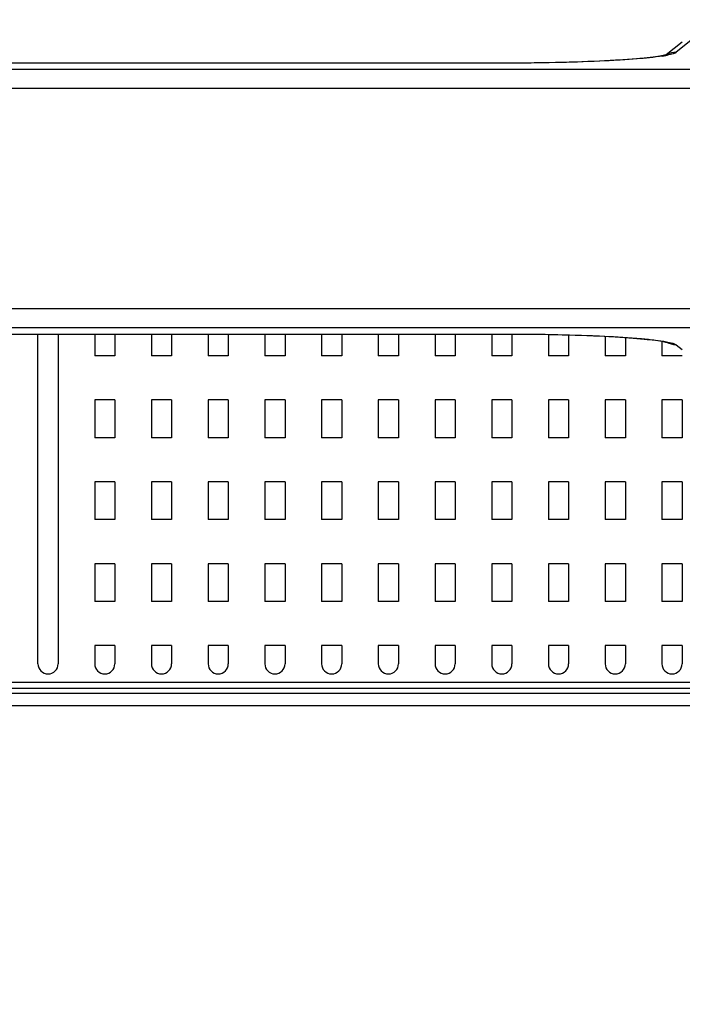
# Model space of a CAD drawing. Header units: millimetres. Extents: x -6054 to 364, y -1866 to 3094.
# Tile 105 of 256: x -4519 to -4466, y 802 to 880. Entities that reach past the tile are written whole.
import ezdxf

# ---------------------------------------------------------------- set-up
doc = ezdxf.new("R2010")
doc.units = ezdxf.units.MM
doc.header["$LTSCALE"] = 65.395
doc.header["$PDSIZE"] = 0.05
doc.layers.get('0').update_dxf_attribs({"linetype": 'CONTINUOUS'})
doc.layers.get('Defpoints').update_dxf_attribs({"linetype": 'CONTINUOUS'})
doc.layers.add('DIM', color=3, linetype='CONTINUOUS')
doc.styles.get("Standard").update_dxf_attribs({"font": 'arial.ttf'})
doc.dimstyles.new('ISO-25', dxfattribs={"dimtxt": 2.5, "dimasz": 2.5, "dimexe": 1.25, "dimexo": 0.625, "dimtad": 1, "dimtxsty": 'STANDARD', "dimcen": 2.5, "dimadec": 0, "dimazin": 0, "dimtfac": 1, "dimtmove": 0, "dimatfit": 3, "dimfxl": 1, "dimarcsym": 0})

# ---------------------------------------------------------------- blocks, each defined once
blk = doc.blocks.new('*D0')
at = {"layer": 'Defpoints', "color": 0}
for p in [(-4193.173, 1041.272), (-4734.98, 936.486), (-4193.173, 628.168)]:
    blk.add_point(p, dxfattribs=at)
at = {"layer": 'DIM', "color": 3, "lineweight": -2}
for p, q in [((-4734.98, 937.111), (-4734.98, 1042.522)), ((-4193.173, 628.793), (-4193.173, 1042.522)), ((-4719.98, 1041.272), (-4208.173, 1041.272))]:
    blk.add_line(p, q, dxfattribs=at)
at = {"layer": 'DIM', "color": 3}
for points in [[(-4719.98, 1043.772), (-4719.98, 1038.772), (-4734.98, 1041.272)], [(-4208.173, 1038.772), (-4208.173, 1043.772), (-4193.173, 1041.272)]]:
    blk.add_solid(points, dxfattribs=at)
at = {"layer": 'DIM', "color": 2, "insert": (-4464.076, 1059.082), "char_height": 20, "attachment_point": 5}
blk.add_mtext('542  [21,331]', dxfattribs=at)
blk = doc.blocks.new('*D7')
at = {"layer": 'Defpoints', "color": 0}
for p in [(-4728.573, 946.484), (-4809.721, 628.168), (-4193.173, 628.168)]:
    blk.add_point(p, dxfattribs=at)
at = {"layer": 'DIM', "color": 3, "lineweight": -2}
for p, q in [((-4729.198, 946.484), (-4810.971, 946.484)), ((-4809.721, 931.484), (-4809.721, 643.168)), ((-4193.798, 628.168), (-4810.971, 628.168))]:
    blk.add_line(p, q, dxfattribs=at)
at = {"layer": 'DIM', "color": 3}
for points in [[(-4807.221, 931.484), (-4812.221, 931.484), (-4809.721, 946.484)], [(-4812.221, 643.168), (-4807.221, 643.168), (-4809.721, 628.168)]]:
    blk.add_solid(points, dxfattribs=at)
at = {"layer": 'DIM', "color": 2, "insert": (-4827.531, 787.326), "char_height": 20, "attachment_point": 5, "rotation": 90}
blk.add_mtext('318  [12,532]', dxfattribs=at)
blk = doc.blocks.new('*D12')
at = {"layer": 'Defpoints', "color": 0}
for p in [(-4451.923, 971.719), (-4570.423, 865.648), (-4451.923, 865.648)]:
    blk.add_point(p, dxfattribs=at)
at = {"layer": 'DIM', "color": 3, "lineweight": -2}
for p, q in [((-4570.423, 866.273), (-4570.423, 972.969)), ((-4451.923, 866.273), (-4451.923, 972.969)), ((-4555.423, 971.719), (-4466.923, 971.719)), ((-4451.923, 971.719), (-4284.269, 971.719))]:
    blk.add_line(p, q, dxfattribs=at)
at = {"layer": 'DIM', "color": 3}
for points in [[(-4555.423, 974.219), (-4555.423, 969.219), (-4570.423, 971.719)], [(-4466.923, 969.219), (-4466.923, 974.219), (-4451.923, 971.719)]]:
    blk.add_solid(points, dxfattribs=at)
at = {"layer": 'DIM', "color": 2, "insert": (-4360.559, 989.529), "char_height": 20, "attachment_point": 5}
blk.add_mtext('119  [4,665]', dxfattribs=at)

msp = doc.modelspace()

# ---------------------------------------------------------------- linework, layer by layer
at = {"linetype": 'Continuous'}
for p, q in [((-4466.104, 878.066), (-4467.373, 877.052)), ((-4465.158, 878.398), (-4466.583, 877.259)), ((-4467.277, 877.032), (-4467.286, 877.03)), ((-4467.276, 877.032), (-4467.286, 877.03)), ((-4480.031, 876.401), (-4542.315, 876.401)), ((-4480.031, 876.397), (-4542.315, 876.397)), ((-4480.031, 876.397), (-4480.031, 876.401)), ((-4559.942, 875.908), (-4462.404, 875.908)), ((-4559.942, 874.412), (-4462.404, 874.412)), ((-4462.404, 856.884), (-4559.942, 856.884)), ((-4462.404, 855.387), (-4559.942, 855.387)), ((-4542.315, 854.898), (-4480.031, 854.898)), ((-4542.315, 854.894), (-4480.031, 854.894)), ((-4517.223, 828.718), (-4517.223, 854.894)), ((-4517.223, 828.718), (-4517.223, 854.894)), ((-4515.623, 854.894), (-4515.623, 828.718)), ((-4515.623, 854.894), (-4515.623, 828.718)), ((-4512.723, 854.894), (-4512.723, 853.168)), ((-4512.723, 854.894), (-4512.723, 853.168)), ((-4511.123, 854.894), (-4511.123, 853.168)), ((-4511.123, 854.894), (-4511.123, 853.168)), ((-4508.223, 854.894), (-4508.223, 853.168)), ((-4508.223, 854.894), (-4508.223, 853.168)), ((-4506.623, 854.894), (-4506.623, 853.168)), ((-4506.623, 854.894), (-4506.623, 853.168)), ((-4503.723, 854.894), (-4503.723, 853.168)), ((-4503.723, 854.894), (-4503.723, 853.168)), ((-4502.123, 854.894), (-4502.123, 853.168)), ((-4502.123, 854.894), (-4502.123, 853.168)), ((-4499.223, 854.894), (-4499.223, 853.168)), ((-4499.223, 854.894), (-4499.223, 853.168)), ((-4497.623, 854.894), (-4497.623, 853.168)), ((-4497.623, 854.894), (-4497.623, 853.168)), ((-4494.723, 854.894), (-4494.723, 853.168)), ((-4494.723, 854.894), (-4494.723, 853.168)), ((-4493.123, 854.894), (-4493.123, 853.168)), ((-4493.123, 854.894), (-4493.123, 853.168)), ((-4490.223, 854.894), (-4490.223, 853.168)), ((-4490.223, 854.894), (-4490.223, 853.168)), ((-4488.623, 854.894), (-4488.623, 853.168)), ((-4488.623, 854.894), (-4488.623, 853.168)), ((-4485.723, 854.894), (-4485.723, 853.168)), ((-4485.723, 854.894), (-4485.723, 853.168)), ((-4484.123, 854.894), (-4484.123, 853.168)), ((-4484.123, 854.894), (-4484.123, 853.168)), ((-4481.223, 854.894), (-4481.223, 853.168)), ((-4481.223, 854.894), (-4481.223, 853.168)), ((-4480.031, 854.898), (-4480.031, 854.894)), ((-4479.623, 854.894), (-4479.623, 853.168)), ((-4479.623, 854.894), (-4479.623, 853.168)), ((-4476.723, 854.865), (-4476.723, 853.168)), ((-4476.723, 854.865), (-4476.723, 853.168)), ((-4475.123, 854.829), (-4475.123, 853.168)), ((-4475.123, 854.829), (-4475.123, 853.168)), ((-4472.223, 854.718), (-4472.223, 853.168)), ((-4472.223, 854.718), (-4472.223, 853.168)), ((-4470.623, 854.623), (-4470.623, 853.168)), ((-4470.623, 854.623), (-4470.623, 853.168)), ((-4467.723, 854.317), (-4467.723, 853.168)), ((-4467.723, 854.317), (-4467.723, 853.168)), ((-4466.583, 854.036), (-4466.123, 853.669)), ((-4511.123, 853.168), (-4512.723, 853.168)), ((-4511.123, 853.168), (-4512.723, 853.168)), ((-4506.623, 853.168), (-4508.223, 853.168)), ((-4506.623, 853.168), (-4508.223, 853.168)), ((-4502.123, 853.168), (-4503.723, 853.168)), ((-4502.123, 853.168), (-4503.723, 853.168)), ((-4497.623, 853.168), (-4499.223, 853.168)), ((-4497.623, 853.168), (-4499.223, 853.168)), ((-4493.123, 853.168), (-4494.723, 853.168)), ((-4493.123, 853.168), (-4494.723, 853.168)), ((-4488.623, 853.168), (-4490.223, 853.168)), ((-4488.623, 853.168), (-4490.223, 853.168)), ((-4484.123, 853.168), (-4485.723, 853.168)), ((-4484.123, 853.168), (-4485.723, 853.168)), ((-4479.623, 853.168), (-4481.223, 853.168)), ((-4479.623, 853.168), (-4481.223, 853.168)), ((-4475.123, 853.168), (-4476.723, 853.168)), ((-4475.123, 853.168), (-4476.723, 853.168)), ((-4470.623, 853.168), (-4472.223, 853.168)), ((-4470.623, 853.168), (-4472.223, 853.168)), ((-4466.123, 853.168), (-4467.723, 853.168)), ((-4466.123, 853.168), (-4467.723, 853.168)), ((-4512.723, 849.668), (-4512.723, 846.668)), ((-4512.723, 849.668), (-4512.723, 846.668)), ((-4511.123, 849.668), (-4512.723, 849.668)), ((-4511.123, 849.668), (-4512.723, 849.668)), ((-4511.123, 849.668), (-4511.123, 846.668)), ((-4511.123, 849.668), (-4511.123, 846.668)), ((-4508.223, 849.668), (-4508.223, 846.668)), ((-4508.223, 849.668), (-4508.223, 846.668)), ((-4506.623, 849.668), (-4508.223, 849.668)), ((-4506.623, 849.668), (-4508.223, 849.668)), ((-4506.623, 849.668), (-4506.623, 846.668)), ((-4506.623, 849.668), (-4506.623, 846.668)), ((-4503.723, 849.668), (-4503.723, 846.668)), ((-4503.723, 849.668), (-4503.723, 846.668)), ((-4502.123, 849.668), (-4503.723, 849.668)), ((-4502.123, 849.668), (-4503.723, 849.668)), ((-4502.123, 849.668), (-4502.123, 846.668)), ((-4502.123, 849.668), (-4502.123, 846.668)), ((-4499.223, 849.668), (-4499.223, 846.668)), ((-4499.223, 849.668), (-4499.223, 846.668)), ((-4497.623, 849.668), (-4499.223, 849.668)), ((-4497.623, 849.668), (-4499.223, 849.668)), ((-4497.623, 849.668), (-4497.623, 846.668)), ((-4497.623, 849.668), (-4497.623, 846.668)), ((-4494.723, 849.668), (-4494.723, 846.668)), ((-4494.723, 849.668), (-4494.723, 846.668)), ((-4493.123, 849.668), (-4494.723, 849.668)), ((-4493.123, 849.668), (-4494.723, 849.668)), ((-4493.123, 849.668), (-4493.123, 846.668)), ((-4493.123, 849.668), (-4493.123, 846.668)), ((-4490.223, 849.668), (-4490.223, 846.668)), ((-4490.223, 849.668), (-4490.223, 846.668)), ((-4488.623, 849.668), (-4490.223, 849.668)), ((-4488.623, 849.668), (-4490.223, 849.668)), ((-4488.623, 849.668), (-4488.623, 846.668)), ((-4488.623, 849.668), (-4488.623, 846.668)), ((-4485.723, 849.668), (-4485.723, 846.668)), ((-4485.723, 849.668), (-4485.723, 846.668)), ((-4484.123, 849.668), (-4485.723, 849.668)), ((-4484.123, 849.668), (-4485.723, 849.668)), ((-4484.123, 849.668), (-4484.123, 846.668)), ((-4484.123, 849.668), (-4484.123, 846.668)), ((-4481.223, 849.668), (-4481.223, 846.668)), ((-4481.223, 849.668), (-4481.223, 846.668)), ((-4479.623, 849.668), (-4481.223, 849.668)), ((-4479.623, 849.668), (-4481.223, 849.668)), ((-4479.623, 849.668), (-4479.623, 846.668)), ((-4479.623, 849.668), (-4479.623, 846.668)), ((-4476.723, 849.668), (-4476.723, 846.668)), ((-4476.723, 849.668), (-4476.723, 846.668)), ((-4475.123, 849.668), (-4476.723, 849.668)), ((-4475.123, 849.668), (-4476.723, 849.668)), ((-4475.123, 849.668), (-4475.123, 846.668)), ((-4475.123, 849.668), (-4475.123, 846.668)), ((-4472.223, 849.668), (-4472.223, 846.668)), ((-4472.223, 849.668), (-4472.223, 846.668)), ((-4470.623, 849.668), (-4472.223, 849.668)), ((-4470.623, 849.668), (-4472.223, 849.668)), ((-4470.623, 849.668), (-4470.623, 846.668)), ((-4470.623, 849.668), (-4470.623, 846.668)), ((-4467.723, 849.668), (-4467.723, 846.668)), ((-4467.723, 849.668), (-4467.723, 846.668)), ((-4466.123, 849.668), (-4467.723, 849.668)), ((-4466.123, 849.668), (-4467.723, 849.668)), ((-4466.123, 849.668), (-4466.123, 846.668)), ((-4466.123, 849.668), (-4466.123, 846.668)), ((-4511.123, 846.668), (-4512.723, 846.668)), ((-4511.123, 846.668), (-4512.723, 846.668)), ((-4506.623, 846.668), (-4508.223, 846.668)), ((-4506.623, 846.668), (-4508.223, 846.668)), ((-4502.123, 846.668), (-4503.723, 846.668)), ((-4502.123, 846.668), (-4503.723, 846.668)), ((-4497.623, 846.668), (-4499.223, 846.668)), ((-4497.623, 846.668), (-4499.223, 846.668)), ((-4493.123, 846.668), (-4494.723, 846.668)), ((-4493.123, 846.668), (-4494.723, 846.668)), ((-4488.623, 846.668), (-4490.223, 846.668)), ((-4488.623, 846.668), (-4490.223, 846.668)), ((-4484.123, 846.668), (-4485.723, 846.668)), ((-4484.123, 846.668), (-4485.723, 846.668)), ((-4479.623, 846.668), (-4481.223, 846.668)), ((-4479.623, 846.668), (-4481.223, 846.668)), ((-4475.123, 846.668), (-4476.723, 846.668)), ((-4475.123, 846.668), (-4476.723, 846.668)), ((-4470.623, 846.668), (-4472.223, 846.668)), ((-4470.623, 846.668), (-4472.223, 846.668)), ((-4466.123, 846.668), (-4467.723, 846.668)), ((-4466.123, 846.668), (-4467.723, 846.668)), ((-4512.723, 843.168), (-4512.723, 840.168)), ((-4512.723, 843.168), (-4512.723, 840.168)), ((-4511.123, 843.168), (-4512.723, 843.168)), ((-4511.123, 843.168), (-4512.723, 843.168)), ((-4511.123, 843.168), (-4511.123, 840.168)), ((-4511.123, 843.168), (-4511.123, 840.168)), ((-4508.223, 843.168), (-4508.223, 840.168)), ((-4508.223, 843.168), (-4508.223, 840.168)), ((-4506.623, 843.168), (-4508.223, 843.168)), ((-4506.623, 843.168), (-4508.223, 843.168)), ((-4506.623, 843.168), (-4506.623, 840.168)), ((-4506.623, 843.168), (-4506.623, 840.168)), ((-4503.723, 843.168), (-4503.723, 840.168)), ((-4503.723, 843.168), (-4503.723, 840.168)), ((-4502.123, 843.168), (-4503.723, 843.168)), ((-4502.123, 843.168), (-4503.723, 843.168)), ((-4502.123, 843.168), (-4502.123, 840.168)), ((-4502.123, 843.168), (-4502.123, 840.168)), ((-4499.223, 843.168), (-4499.223, 840.168)), ((-4499.223, 843.168), (-4499.223, 840.168)), ((-4497.623, 843.168), (-4499.223, 843.168)), ((-4497.623, 843.168), (-4499.223, 843.168)), ((-4497.623, 843.168), (-4497.623, 840.168)), ((-4497.623, 843.168), (-4497.623, 840.168)), ((-4494.723, 843.168), (-4494.723, 840.168)), ((-4494.723, 843.168), (-4494.723, 840.168)), ((-4493.123, 843.168), (-4494.723, 843.168)), ((-4493.123, 843.168), (-4494.723, 843.168)), ((-4493.123, 843.168), (-4493.123, 840.168)), ((-4493.123, 843.168), (-4493.123, 840.168)), ((-4490.223, 843.168), (-4490.223, 840.168)), ((-4490.223, 843.168), (-4490.223, 840.168)), ((-4488.623, 843.168), (-4490.223, 843.168)), ((-4488.623, 843.168), (-4490.223, 843.168)), ((-4488.623, 843.168), (-4488.623, 840.168)), ((-4488.623, 843.168), (-4488.623, 840.168)), ((-4485.723, 843.168), (-4485.723, 840.168)), ((-4485.723, 843.168), (-4485.723, 840.168)), ((-4484.123, 843.168), (-4485.723, 843.168)), ((-4484.123, 843.168), (-4485.723, 843.168)), ((-4484.123, 843.168), (-4484.123, 840.168)), ((-4484.123, 843.168), (-4484.123, 840.168)), ((-4481.223, 843.168), (-4481.223, 840.168)), ((-4481.223, 843.168), (-4481.223, 840.168)), ((-4479.623, 843.168), (-4481.223, 843.168)), ((-4479.623, 843.168), (-4481.223, 843.168)), ((-4479.623, 843.168), (-4479.623, 840.168)), ((-4479.623, 843.168), (-4479.623, 840.168)), ((-4476.723, 843.168), (-4476.723, 840.168)), ((-4476.723, 843.168), (-4476.723, 840.168)), ((-4475.123, 843.168), (-4476.723, 843.168)), ((-4475.123, 843.168), (-4476.723, 843.168)), ((-4475.123, 843.168), (-4475.123, 840.168)), ((-4475.123, 843.168), (-4475.123, 840.168)), ((-4472.223, 843.168), (-4472.223, 840.168)), ((-4472.223, 843.168), (-4472.223, 840.168)), ((-4470.623, 843.168), (-4472.223, 843.168)), ((-4470.623, 843.168), (-4472.223, 843.168)), ((-4470.623, 843.168), (-4470.623, 840.168)), ((-4470.623, 843.168), (-4470.623, 840.168)), ((-4467.723, 843.168), (-4467.723, 840.168)), ((-4467.723, 843.168), (-4467.723, 840.168)), ((-4466.123, 843.168), (-4467.723, 843.168)), ((-4466.123, 843.168), (-4467.723, 843.168)), ((-4466.123, 843.168), (-4466.123, 840.168)), ((-4466.123, 843.168), (-4466.123, 840.168)), ((-4511.123, 840.168), (-4512.723, 840.168)), ((-4511.123, 840.168), (-4512.723, 840.168)), ((-4506.623, 840.168), (-4508.223, 840.168)), ((-4506.623, 840.168), (-4508.223, 840.168)), ((-4502.123, 840.168), (-4503.723, 840.168)), ((-4502.123, 840.168), (-4503.723, 840.168)), ((-4497.623, 840.168), (-4499.223, 840.168)), ((-4497.623, 840.168), (-4499.223, 840.168)), ((-4493.123, 840.168), (-4494.723, 840.168)), ((-4493.123, 840.168), (-4494.723, 840.168)), ((-4488.623, 840.168), (-4490.223, 840.168)), ((-4488.623, 840.168), (-4490.223, 840.168)), ((-4484.123, 840.168), (-4485.723, 840.168)), ((-4484.123, 840.168), (-4485.723, 840.168)), ((-4479.623, 840.168), (-4481.223, 840.168)), ((-4479.623, 840.168), (-4481.223, 840.168)), ((-4475.123, 840.168), (-4476.723, 840.168)), ((-4475.123, 840.168), (-4476.723, 840.168)), ((-4470.623, 840.168), (-4472.223, 840.168)), ((-4470.623, 840.168), (-4472.223, 840.168)), ((-4466.123, 840.168), (-4467.723, 840.168)), ((-4466.123, 840.168), (-4467.723, 840.168)), ((-4512.723, 836.668), (-4512.723, 833.668)), ((-4512.723, 836.668), (-4512.723, 833.668)), ((-4511.123, 836.668), (-4512.723, 836.668)), ((-4511.123, 836.668), (-4512.723, 836.668)), ((-4511.123, 836.668), (-4511.123, 833.668)), ((-4511.123, 836.668), (-4511.123, 833.668)), ((-4508.223, 836.668), (-4508.223, 833.668)), ((-4508.223, 836.668), (-4508.223, 833.668)), ((-4506.623, 836.668), (-4508.223, 836.668)), ((-4506.623, 836.668), (-4508.223, 836.668)), ((-4506.623, 836.668), (-4506.623, 833.668)), ((-4506.623, 836.668), (-4506.623, 833.668)), ((-4503.723, 836.668), (-4503.723, 833.668)), ((-4503.723, 836.668), (-4503.723, 833.668)), ((-4502.123, 836.668), (-4503.723, 836.668)), ((-4502.123, 836.668), (-4503.723, 836.668)), ((-4502.123, 836.668), (-4502.123, 833.668)), ((-4502.123, 836.668), (-4502.123, 833.668)), ((-4499.223, 836.668), (-4499.223, 833.668)), ((-4499.223, 836.668), (-4499.223, 833.668)), ((-4497.623, 836.668), (-4499.223, 836.668)), ((-4497.623, 836.668), (-4499.223, 836.668)), ((-4497.623, 836.668), (-4497.623, 833.668)), ((-4497.623, 836.668), (-4497.623, 833.668)), ((-4494.723, 836.668), (-4494.723, 833.668)), ((-4494.723, 836.668), (-4494.723, 833.668)), ((-4493.123, 836.668), (-4494.723, 836.668)), ((-4493.123, 836.668), (-4494.723, 836.668)), ((-4493.123, 836.668), (-4493.123, 833.668)), ((-4493.123, 836.668), (-4493.123, 833.668)), ((-4490.223, 836.668), (-4490.223, 833.668)), ((-4490.223, 836.668), (-4490.223, 833.668)), ((-4488.623, 836.668), (-4490.223, 836.668)), ((-4488.623, 836.668), (-4490.223, 836.668)), ((-4488.623, 836.668), (-4488.623, 833.668)), ((-4488.623, 836.668), (-4488.623, 833.668)), ((-4485.723, 836.668), (-4485.723, 833.668)), ((-4485.723, 836.668), (-4485.723, 833.668)), ((-4484.123, 836.668), (-4485.723, 836.668)), ((-4484.123, 836.668), (-4485.723, 836.668)), ((-4484.123, 836.668), (-4484.123, 833.668)), ((-4484.123, 836.668), (-4484.123, 833.668)), ((-4481.223, 836.668), (-4481.223, 833.668)), ((-4481.223, 836.668), (-4481.223, 833.668)), ((-4479.623, 836.668), (-4481.223, 836.668)), ((-4479.623, 836.668), (-4481.223, 836.668)), ((-4479.623, 836.668), (-4479.623, 833.668)), ((-4479.623, 836.668), (-4479.623, 833.668)), ((-4476.723, 836.668), (-4476.723, 833.668)), ((-4476.723, 836.668), (-4476.723, 833.668)), ((-4475.123, 836.668), (-4476.723, 836.668)), ((-4475.123, 836.668), (-4476.723, 836.668)), ((-4475.123, 836.668), (-4475.123, 833.668)), ((-4475.123, 836.668), (-4475.123, 833.668)), ((-4472.223, 836.668), (-4472.223, 833.668)), ((-4472.223, 836.668), (-4472.223, 833.668)), ((-4470.623, 836.668), (-4472.223, 836.668)), ((-4470.623, 836.668), (-4472.223, 836.668)), ((-4470.623, 836.668), (-4470.623, 833.668)), ((-4470.623, 836.668), (-4470.623, 833.668)), ((-4467.723, 836.668), (-4467.723, 833.668)), ((-4467.723, 836.668), (-4467.723, 833.668)), ((-4466.123, 836.668), (-4467.723, 836.668)), ((-4466.123, 836.668), (-4467.723, 836.668)), ((-4466.123, 836.668), (-4466.123, 833.668)), ((-4466.123, 836.668), (-4466.123, 833.668)), ((-4511.123, 833.668), (-4512.723, 833.668)), ((-4511.123, 833.668), (-4512.723, 833.668)), ((-4506.623, 833.668), (-4508.223, 833.668)), ((-4506.623, 833.668), (-4508.223, 833.668)), ((-4502.123, 833.668), (-4503.723, 833.668)), ((-4502.123, 833.668), (-4503.723, 833.668)), ((-4497.623, 833.668), (-4499.223, 833.668)), ((-4497.623, 833.668), (-4499.223, 833.668)), ((-4493.123, 833.668), (-4494.723, 833.668)), ((-4493.123, 833.668), (-4494.723, 833.668)), ((-4488.623, 833.668), (-4490.223, 833.668)), ((-4488.623, 833.668), (-4490.223, 833.668)), ((-4484.123, 833.668), (-4485.723, 833.668)), ((-4484.123, 833.668), (-4485.723, 833.668)), ((-4479.623, 833.668), (-4481.223, 833.668)), ((-4479.623, 833.668), (-4481.223, 833.668)), ((-4475.123, 833.668), (-4476.723, 833.668)), ((-4475.123, 833.668), (-4476.723, 833.668)), ((-4470.623, 833.668), (-4472.223, 833.668)), ((-4470.623, 833.668), (-4472.223, 833.668)), ((-4466.123, 833.668), (-4467.723, 833.668)), ((-4466.123, 833.668), (-4467.723, 833.668)), ((-4512.723, 830.168), (-4512.723, 828.718)), ((-4512.723, 830.168), (-4512.723, 828.718)), ((-4511.123, 830.168), (-4512.723, 830.168)), ((-4511.123, 830.168), (-4512.723, 830.168)), ((-4511.123, 830.168), (-4511.123, 828.718)), ((-4511.123, 830.168), (-4511.123, 828.718)), ((-4508.223, 830.168), (-4508.223, 828.718)), ((-4508.223, 830.168), (-4508.223, 828.718)), ((-4506.623, 830.168), (-4508.223, 830.168)), ((-4506.623, 830.168), (-4508.223, 830.168)), ((-4506.623, 830.168), (-4506.623, 828.718)), ((-4506.623, 830.168), (-4506.623, 828.718)), ((-4503.723, 830.168), (-4503.723, 828.718)), ((-4503.723, 830.168), (-4503.723, 828.718)), ((-4502.123, 830.168), (-4503.723, 830.168)), ((-4502.123, 830.168), (-4503.723, 830.168)), ((-4502.123, 830.168), (-4502.123, 828.718)), ((-4502.123, 830.168), (-4502.123, 828.718)), ((-4499.223, 830.168), (-4499.223, 828.718)), ((-4499.223, 830.168), (-4499.223, 828.718)), ((-4497.623, 830.168), (-4499.223, 830.168)), ((-4497.623, 830.168), (-4499.223, 830.168)), ((-4497.623, 830.168), (-4497.623, 828.718)), ((-4497.623, 830.168), (-4497.623, 828.718)), ((-4494.723, 830.168), (-4494.723, 828.718)), ((-4494.723, 830.168), (-4494.723, 828.718)), ((-4493.123, 830.168), (-4494.723, 830.168)), ((-4493.123, 830.168), (-4494.723, 830.168)), ((-4493.123, 830.168), (-4493.123, 828.718)), ((-4493.123, 830.168), (-4493.123, 828.718)), ((-4490.223, 830.168), (-4490.223, 828.718)), ((-4490.223, 830.168), (-4490.223, 828.718)), ((-4488.623, 830.168), (-4490.223, 830.168)), ((-4488.623, 830.168), (-4490.223, 830.168)), ((-4488.623, 830.168), (-4488.623, 828.718)), ((-4488.623, 830.168), (-4488.623, 828.718)), ((-4485.723, 830.168), (-4485.723, 828.718)), ((-4485.723, 830.168), (-4485.723, 828.718)), ((-4484.123, 830.168), (-4485.723, 830.168)), ((-4484.123, 830.168), (-4485.723, 830.168)), ((-4484.123, 830.168), (-4484.123, 828.718)), ((-4484.123, 830.168), (-4484.123, 828.718)), ((-4481.223, 830.168), (-4481.223, 828.718)), ((-4481.223, 830.168), (-4481.223, 828.718)), ((-4479.623, 830.168), (-4481.223, 830.168)), ((-4479.623, 830.168), (-4481.223, 830.168)), ((-4479.623, 830.168), (-4479.623, 828.718)), ((-4479.623, 830.168), (-4479.623, 828.718)), ((-4476.723, 830.168), (-4476.723, 828.718)), ((-4476.723, 830.168), (-4476.723, 828.718)), ((-4475.123, 830.168), (-4476.723, 830.168)), ((-4475.123, 830.168), (-4476.723, 830.168)), ((-4475.123, 830.168), (-4475.123, 828.718)), ((-4475.123, 830.168), (-4475.123, 828.718)), ((-4472.223, 830.168), (-4472.223, 828.718)), ((-4472.223, 830.168), (-4472.223, 828.718)), ((-4470.623, 830.168), (-4472.223, 830.168)), ((-4470.623, 830.168), (-4472.223, 830.168)), ((-4470.623, 830.168), (-4470.623, 828.718)), ((-4470.623, 830.168), (-4470.623, 828.718)), ((-4467.723, 830.168), (-4467.723, 828.718)), ((-4467.723, 830.168), (-4467.723, 828.718)), ((-4466.123, 830.168), (-4467.723, 830.168)), ((-4466.123, 830.168), (-4467.723, 830.168)), ((-4466.123, 830.168), (-4466.123, 828.718)), ((-4466.123, 830.168), (-4466.123, 828.718)), ((-4439.173, 827.251), (-4584.673, 827.251)), ((-4588.173, 826.398), (-4435.673, 826.398)), ((-4439.173, 826.755), (-4584.673, 826.755)), ((-4435.673, 825.398), (-4588.173, 825.398))]:
    msp.add_line(p, q, dxfattribs=at)
for points in [[(-4467.36, 877.055), (-4467.427, 877.038), (-4467.514, 877.018), (-4467.62, 876.997), (-4467.745, 876.974), (-4467.888, 876.95), (-4468.05, 876.925), (-4468.23, 876.899), (-4468.428, 876.874), (-4468.644, 876.847), (-4468.879, 876.821), (-4469.132, 876.795), (-4469.403, 876.769), (-4469.693, 876.743), (-4470.001, 876.718), (-4470.327, 876.693), (-4470.672, 876.668), (-4471.035, 876.644), (-4471.416, 876.621), (-4471.816, 876.598), (-4472.233, 876.576), (-4472.667, 876.555), (-4473.119, 876.535), (-4473.588, 876.517), (-4474.073, 876.499), (-4474.573, 876.482), (-4475.089, 876.467), (-4475.619, 876.453), (-4476.163, 876.441), (-4476.72, 876.43), (-4477.289, 876.421), (-4477.869, 876.413), (-4478.46, 876.407), (-4479.059, 876.403), (-4479.667, 876.401), (-4480.031, 876.401)], [(-4467.293, 877.074), (-4467.29, 877.075), (-4467.289, 877.076), (-4467.314, 877.068), (-4467.36, 877.055)], [(-4480.031, 854.894), (-4479.689, 854.894), (-4479.081, 854.892), (-4478.482, 854.888), (-4477.891, 854.882), (-4477.31, 854.875), (-4476.741, 854.865), (-4476.184, 854.855), (-4475.639, 854.842), (-4475.108, 854.829), (-4474.592, 854.813), (-4474.091, 854.797), (-4473.605, 854.779), (-4473.136, 854.76), (-4472.684, 854.741), (-4472.249, 854.72), (-4471.831, 854.698), (-4471.431, 854.675), (-4471.049, 854.652), (-4470.686, 854.628), (-4470.34, 854.603), (-4470.013, 854.578), (-4469.704, 854.553), (-4469.414, 854.527), (-4469.142, 854.501), (-4468.888, 854.475), (-4468.653, 854.449), (-4468.436, 854.423), (-4468.237, 854.397), (-4468.057, 854.371), (-4467.894, 854.346), (-4467.75, 854.322), (-4467.625, 854.299), (-4467.518, 854.278), (-4467.43, 854.258), (-4467.362, 854.241), (-4467.315, 854.228), (-4467.306, 854.225)]]:
    msp.add_lwpolyline(points, dxfattribs=at)
for centre, radius, start, end in [((-4469.343, 887.532), 10.702, 279.00873, 280.33396), ((-4468.904, 885.124), 8.254, 280.33441, 281.30504), ((-4516.423, 828.718), 0.8, 180.00003, 359.99997), ((-4516.423, 828.718), 0.8, 180.00003, 359.99997), ((-4511.923, 828.718), 0.8, 180.00003, 359.99997), ((-4511.923, 828.718), 0.8, 180.00003, 359.99997), ((-4507.423, 828.718), 0.8, 180.00003, 359.99997), ((-4507.423, 828.718), 0.8, 180.00003, 359.99997), ((-4502.923, 828.718), 0.8, 180.00003, 359.99997), ((-4502.923, 828.718), 0.8, 180.00003, 359.99997), ((-4498.423, 828.718), 0.8, 180.00003, 359.99997), ((-4498.423, 828.718), 0.8, 180.00003, 359.99997), ((-4493.923, 828.718), 0.8, 180.00003, 359.99997), ((-4493.923, 828.718), 0.8, 180.00003, 359.99997), ((-4489.423, 828.718), 0.8, 180.00003, 359.99997), ((-4489.423, 828.718), 0.8, 180.00003, 359.99997), ((-4484.923, 828.718), 0.8, 180.00003, 359.99997), ((-4484.923, 828.718), 0.8, 180.00003, 359.99997), ((-4480.423, 828.718), 0.8, 180.00003, 359.99997), ((-4480.423, 828.718), 0.8, 180.00003, 359.99997), ((-4475.923, 828.718), 0.8, 180.00003, 359.99997), ((-4475.923, 828.718), 0.8, 180.00003, 359.99997), ((-4471.423, 828.718), 0.8, 180.00003, 359.99997), ((-4471.423, 828.718), 0.8, 180.00003, 359.99997), ((-4466.923, 828.718), 0.8, 180.00003, 359.99997), ((-4466.923, 828.718), 0.8, 180.00003, 359.99997)]:
    msp.add_arc(centre, radius, start, end, dxfattribs=at)
for points, knots in [([(-4467.667, 876.962), (-4468.349, 876.854), (-4470.008, 876.694), (-4472.845, 876.527), (-4476.282, 876.422), (-4478.746, 876.397), (-4480.031, 876.397)], [0, 0, 0, 0, 0.167261, 0.403178, 0.688607, 1, 1, 1, 1]), ([(-4466.583, 877.259), (-4466.612, 877.235), (-4466.694, 877.192), (-4466.923, 877.108), (-4467.126, 877.062), (-4467.277, 877.032)], [0, 0, 0, 0, 0.15494, 0.372031, 1, 1, 1, 1]), ([(-4480.031, 854.898), (-4478.682, 854.898), (-4476.108, 854.872), (-4472.546, 854.755), (-4469.958, 854.598), (-4468.311, 854.429), (-4467.652, 854.335), (-4467.369, 854.281)], [0, 0, 0, 0, 0.318969, 0.608628, 0.842593, 0.93189, 1, 1, 1, 1]), ([(-4467.369, 854.281), (-4467.197, 854.249), (-4466.967, 854.2), (-4466.706, 854.109), (-4466.615, 854.062), (-4466.583, 854.036)], [0, 0, 0, 0, 0.63314, 0.848981, 1, 1, 1, 1])]:
    msp.add_open_spline(points, degree=3, knots=knots, dxfattribs=at)
for points in [[(-4466.583, 877.259), (-4466.835, 877.261), (-4467.096, 877.194), (-4467.317, 877.07)], [(-4466.583, 854.036), (-4466.835, 854.035), (-4467.096, 854.101), (-4467.317, 854.225)]]:
    msp.add_open_spline(points, degree=3, dxfattribs=at)

# ---------------------------------------------------------------- dimensions: what is measured, and where the dimension line sits
at = {"layer": 'DIM'}
dim = msp.add_linear_dim(base=(-4193.173, 1041.272), p1=(-4734.98, 936.486), p2=(-4193.173, 628.168), text='<> []', dimstyle='ISO-25', override={"dimtxt": 20, "dimasz": 15, "dimgap": 5, "dimdec": 0, "dimclrd": 3, "dimclre": 3, "dimclrt": 2, "dimadec": 1, "dimtp": 0.3, "dimtm": 0.3, "dimtofl": 0}, dxfattribs=at)
dim.commit()
dim.dimension.update_dxf_attribs({"geometry": '*D0', "text_midpoint": (-4464.076, 1059.082)})
dim = msp.add_linear_dim(base=(-4451.923127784, 971.71865791), p1=(-4570.423127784, 865.647572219), p2=(-4451.923127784, 865.647572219), text='<> []', dimstyle='ISO-25', override={"dimtxt": 20, "dimasz": 15, "dimgap": 5, "dimdec": 0, "dimclrd": 3, "dimclre": 3, "dimclrt": 2, "dimadec": 1, "dimtp": 0.3, "dimtm": 0.3, "dimtofl": 0}, dxfattribs=at)
dim.commit()
dim.dimension.update_dxf_attribs({"geometry": '*D12', "text_midpoint": (-4360.558871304, 971.71865791), "dimtype": 160})
dim = msp.add_linear_dim(base=(-4809.721, 628.168), p1=(-4728.573, 946.484), p2=(-4193.173, 628.168), angle=90, text='<> []', dimstyle='ISO-25', override={"dimtxt": 20, "dimasz": 15, "dimgap": 5, "dimdec": 0, "dimclrd": 3, "dimclre": 3, "dimclrt": 2, "dimadec": 1, "dimtp": 0.3, "dimtm": 0.3, "dimtofl": 0}, dxfattribs=at)
dim.commit()
dim.dimension.update_dxf_attribs({"geometry": '*D7', "text_midpoint": (-4809.721, 787.326), "dimtype": 160})

doc.saveas('drawing.dxf')
